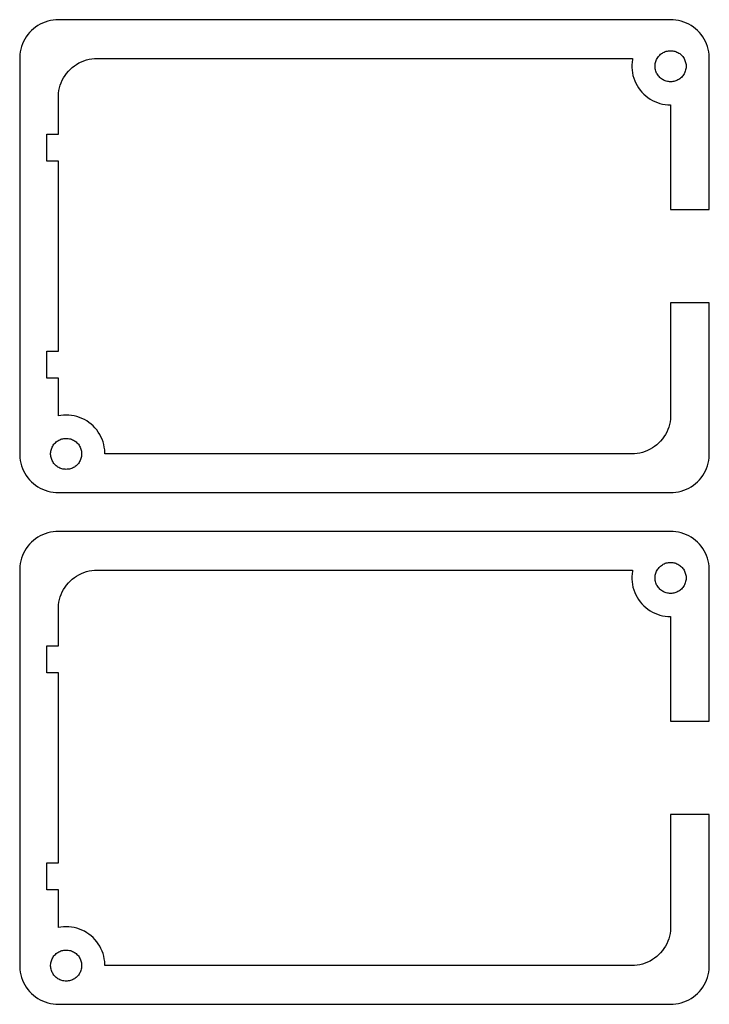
# Model space of a CAD drawing. Header units: metres. Extents: x 0 to 742, y -254 to 0.
# Tile 5 of 6: x 376 to 554, y -254 to 0. Entities that reach past the tile are written whole.
import ezdxf

# ---------------------------------------------------------------- set-up
doc = ezdxf.new("R2010")
doc.units = ezdxf.units.M

msp = doc.modelspace()

# ---------------------------------------------------------------- linework, layer by layer
for p, q in [((386, 0), (385.302, -0.02435)), ((544, 0), (386, 0)), ((544.698, -0.02435), (544, 0)), ((379.572, -2.33955), (379.053, -2.80659)), ((380.122, -1.90982), (379.572, -2.33955)), ((380.701, -1.51952), (380.122, -1.90982)), ((381.305, -1.17052), (380.701, -1.51952)), ((381.933, -0.86453), (381.305, -1.17052)), ((382.58, -0.60307), (381.933, -0.86453)), ((383.244, -0.38738), (382.58, -0.60307)), ((383.921, -0.21852), (383.244, -0.38738)), ((384.608, -0.09731), (383.921, -0.21852)), ((385.302, -0.02435), (384.608, -0.09731)), ((545.392, -0.09731), (544.698, -0.02435)), ((546.079, -0.21852), (545.392, -0.09731)), ((546.756, -0.38738), (546.079, -0.21852)), ((547.42, -0.60307), (546.756, -0.38738)), ((548.067, -0.86453), (547.42, -0.60307)), ((548.695, -1.17052), (548.067, -0.86453)), ((549.299, -1.51952), (548.695, -1.17052)), ((549.878, -1.90982), (549.299, -1.51952)), ((550.428, -2.33955), (549.878, -1.90982)), ((550.947, -2.80659), (550.428, -2.33955)), ((377.34, -4.99998), (377.012, -5.61629)), ((377.71, -4.40807), (377.34, -4.99998)), ((378.12, -3.84338), (377.71, -4.40807)), ((378.569, -3.30869), (378.12, -3.84338)), ((379.053, -2.80659), (378.569, -3.30869)), ((551.431, -3.30869), (550.947, -2.80659)), ((551.88, -3.84338), (551.431, -3.30869)), ((552.29, -4.40807), (551.88, -3.84338)), ((552.66, -5), (552.29, -4.40807)), ((552.988, -5.61629), (552.66, -5)), ((376.297, -7.58078), (376.152, -8.2635)), ((376.489, -6.90982), (376.297, -7.58078)), ((376.728, -6.25392), (376.489, -6.90982)), ((377.012, -5.61629), (376.728, -6.25392)), ((553.272, -6.25392), (552.988, -5.61629)), ((553.511, -6.90982), (553.272, -6.25392)), ((553.703, -7.58078), (553.511, -6.90982)), ((553.848, -8.2635), (553.703, -7.58078)), ((376.055, -8.95471), (376.006, -9.651)), ((376.006, -9.651), (376.006, -112.349)), ((376.152, -8.2635), (376.055, -8.95471)), ((393.921, -10.2185), (394.608, -10.0973)), ((394.608, -10.0973), (395.302, -10.0244)), ((395.302, -10.0244), (396, -9.99998)), ((396, -9.99998), (534, -9.99998)), ((534, -9.99998), (534.206, -10.0072)), ((534.206, -10.0072), (534.152, -10.2635)), ((540.405, -10.2465), (540.536, -9.99998)), ((540.536, -9.99998), (540.684, -9.76321)), ((540.684, -9.76321), (540.848, -9.53734)), ((540.848, -9.53734), (541.027, -9.32347)), ((541.027, -9.32347), (541.221, -9.12263)), ((541.221, -9.12263), (541.429, -8.93581)), ((541.429, -8.93581), (541.649, -8.76392)), ((541.649, -8.76392), (541.88, -8.6078)), ((541.88, -8.6078), (542.122, -8.4682)), ((542.122, -8.4682), (542.373, -8.34581)), ((542.373, -8.34581), (542.632, -8.24123)), ((542.632, -8.24123), (542.897, -8.15494)), ((542.897, -8.15494), (543.168, -8.0874)), ((543.168, -8.0874), (543.443, -8.03893)), ((543.443, -8.03893), (543.721, -8.00974)), ((543.721, -8.00974), (544, -7.99998)), ((544, -7.99998), (544.279, -8.00974)), ((544.279, -8.00974), (544.557, -8.03893)), ((544.557, -8.03893), (544.832, -8.0874)), ((544.832, -8.0874), (545.103, -8.15494)), ((545.103, -8.15494), (545.368, -8.24123)), ((545.368, -8.24123), (545.627, -8.34581)), ((545.627, -8.34581), (545.878, -8.4682)), ((545.878, -8.4682), (546.12, -8.6078)), ((546.12, -8.6078), (546.351, -8.76392)), ((546.351, -8.76392), (546.571, -8.93581)), ((546.571, -8.93581), (546.779, -9.12263)), ((546.779, -9.12263), (546.973, -9.32347)), ((546.973, -9.32347), (547.152, -9.53734)), ((547.152, -9.53734), (547.316, -9.76321)), ((547.316, -9.76321), (547.464, -9.99998)), ((547.464, -9.99998), (547.595, -10.2465)), ((553.945, -8.95471), (553.848, -8.2635)), ((553.994, -9.651), (553.945, -8.95471)), ((553.994, -49), (553.994, -9.651)), ((389.053, -12.8066), (389.572, -12.3396)), ((389.572, -12.3396), (390.122, -11.9098)), ((390.122, -11.9098), (390.701, -11.5195)), ((390.701, -11.5195), (391.305, -11.1705)), ((391.305, -11.1705), (391.933, -10.8645)), ((391.933, -10.8645), (392.58, -10.6031)), ((392.58, -10.6031), (393.244, -10.3874)), ((393.244, -10.3874), (393.921, -10.2185)), ((534.055, -10.9547), (534.006, -11.651)), ((534.006, -11.651), (534.006, -12.349)), ((534.006, -12.349), (534.055, -13.0453)), ((534.152, -10.2635), (534.055, -10.9547)), ((540.002, -11.8604), (540.022, -11.5819)), ((540.002, -12.1396), (540.002, -11.8604)), ((540.022, -12.4181), (540.002, -12.1396)), ((540.022, -11.5819), (540.061, -11.3054)), ((540.061, -12.6946), (540.022, -12.4181)), ((540.061, -11.3054), (540.119, -11.0323)), ((540.119, -12.9677), (540.061, -12.6946)), ((540.119, -11.0323), (540.196, -10.7639)), ((540.196, -10.7639), (540.291, -10.5016)), ((540.291, -10.5016), (540.405, -10.2465)), ((547.595, -10.2465), (547.709, -10.5016)), ((547.709, -10.5016), (547.804, -10.7639)), ((547.804, -10.7639), (547.881, -11.0323)), ((547.881, -11.0323), (547.939, -11.3054)), ((547.939, -12.6946), (547.881, -12.9677)), ((547.939, -11.3054), (547.978, -11.5819)), ((547.978, -12.4181), (547.939, -12.6946)), ((547.978, -11.5819), (547.998, -11.8604)), ((547.998, -12.1396), (547.978, -12.4181)), ((547.998, -11.8604), (547.998, -12.1396)), ((387.012, -15.6163), (387.34, -15)), ((387.34, -15), (387.71, -14.4081)), ((387.71, -14.4081), (388.12, -13.8434)), ((388.12, -13.8434), (388.569, -13.3087)), ((388.569, -13.3087), (389.053, -12.8066)), ((534.055, -13.0453), (534.152, -13.7365)), ((534.152, -13.7365), (534.297, -14.4192)), ((534.297, -14.4192), (534.489, -15.0902)), ((534.489, -15.0902), (534.728, -15.7461)), ((540.196, -13.2361), (540.119, -12.9677)), ((540.291, -13.4984), (540.196, -13.2361)), ((540.405, -13.7535), (540.291, -13.4984)), ((540.536, -14), (540.405, -13.7535)), ((540.684, -14.2368), (540.536, -14)), ((540.848, -14.4626), (540.684, -14.2368)), ((541.027, -14.6765), (540.848, -14.4626)), ((541.221, -14.8773), (541.027, -14.6765)), ((541.429, -15.0642), (541.221, -14.8773)), ((541.649, -15.2361), (541.429, -15.0642)), ((541.88, -15.3922), (541.649, -15.2361)), ((546.351, -15.2361), (546.12, -15.3922)), ((546.571, -15.0642), (546.351, -15.2361)), ((546.779, -14.8773), (546.571, -15.0642)), ((546.973, -14.6765), (546.779, -14.8773)), ((547.152, -14.4626), (546.973, -14.6765)), ((547.316, -14.2368), (547.152, -14.4626)), ((547.464, -14), (547.316, -14.2368)), ((547.595, -13.7535), (547.464, -14)), ((547.709, -13.4984), (547.595, -13.7535)), ((547.804, -13.2361), (547.709, -13.4984)), ((547.881, -12.9677), (547.804, -13.2361)), ((386.152, -18.2635), (386.297, -17.5808)), ((386.297, -17.5808), (386.489, -16.9098)), ((386.489, -16.9098), (386.728, -16.2539)), ((386.728, -16.2539), (387.012, -15.6163)), ((534.728, -15.7461), (535.012, -16.3837)), ((535.012, -16.3837), (535.34, -17)), ((535.34, -17), (535.71, -17.5919)), ((535.71, -17.5919), (536.12, -18.1566)), ((542.122, -15.5318), (541.88, -15.3922)), ((542.373, -15.6542), (542.122, -15.5318)), ((542.632, -15.7588), (542.373, -15.6542)), ((542.897, -15.845), (542.632, -15.7588)), ((543.168, -15.9126), (542.897, -15.845)), ((543.443, -15.9611), (543.168, -15.9126)), ((543.721, -15.9902), (543.443, -15.9611)), ((544, -16), (543.721, -15.9902)), ((544.279, -15.9902), (544, -16)), ((544.557, -15.9611), (544.279, -15.9902)), ((544.832, -15.9126), (544.557, -15.9611)), ((545.103, -15.845), (544.832, -15.9126)), ((545.368, -15.7588), (545.103, -15.845)), ((545.627, -15.6542), (545.368, -15.7588)), ((545.878, -15.5318), (545.627, -15.6542)), ((546.12, -15.3922), (545.878, -15.5318)), ((386.006, -19.651), (386.055, -18.9547)), ((386.006, -29.5), (386.006, -19.651)), ((386.055, -18.9547), (386.152, -18.2635)), ((536.12, -18.1566), (536.569, -18.6913)), ((536.569, -18.6913), (537.053, -19.1934)), ((537.053, -19.1934), (537.572, -19.6604)), ((537.572, -19.6604), (538.122, -20.0902)), ((538.122, -20.0902), (538.701, -20.4805)), ((538.701, -20.4805), (539.305, -20.8295)), ((539.305, -20.8295), (539.933, -21.1355)), ((539.933, -21.1355), (540.58, -21.3969)), ((540.58, -21.3969), (541.244, -21.6126)), ((541.244, -21.6126), (541.921, -21.7815)), ((541.921, -21.7815), (542.608, -21.9027)), ((542.608, -21.9027), (543.302, -21.9756)), ((543.302, -21.9756), (543.994, -21.9998)), ((543.994, -21.9998), (543.994, -49)), ((383, -36.5), (383, -29.5)), ((383, -29.5), (386.006, -29.5)), ((386.006, -36.5), (383, -36.5)), ((386.006, -85.5), (386.006, -36.5)), ((543.994, -49), (553.994, -49)), ((553.994, -73), (543.994, -73)), ((543.994, -73), (543.994, -102.349)), ((553.994, -112.349), (553.994, -73)), ((383, -92.5), (383, -85.5)), ((383, -85.5), (386.006, -85.5)), ((386.006, -92.5), (383, -92.5)), ((386.006, -102.203), (386.006, -92.5)), ((386.608, -102.097), (386.006, -102.203)), ((387.302, -102.024), (386.608, -102.097)), ((388, -102), (387.302, -102.024)), ((388.698, -102.024), (388, -102)), ((389.392, -102.097), (388.698, -102.024)), ((390.079, -102.219), (389.392, -102.097)), ((390.756, -102.387), (390.079, -102.219)), ((391.42, -102.603), (390.756, -102.387)), ((392.067, -102.865), (391.42, -102.603)), ((392.695, -103.171), (392.067, -102.865)), ((393.299, -103.52), (392.695, -103.171)), ((393.878, -103.91), (393.299, -103.52)), ((394.428, -104.34), (393.878, -103.91)), ((543.848, -103.736), (543.703, -104.419)), ((543.945, -103.045), (543.848, -103.736)), ((543.994, -102.349), (543.945, -103.045)), ((394.947, -104.807), (394.428, -104.34)), ((395.431, -105.309), (394.947, -104.807)), ((395.88, -105.843), (395.431, -105.309)), ((396.29, -106.408), (395.88, -105.843)), ((396.66, -107), (396.29, -106.408)), ((542.988, -106.384), (542.66, -107)), ((543.272, -105.746), (542.988, -106.384)), ((543.511, -105.09), (543.272, -105.746)), ((543.703, -104.419), (543.511, -105.09)), ((385.027, -109.323), (385.221, -109.123)), ((385.221, -109.123), (385.429, -108.936)), ((385.429, -108.936), (385.649, -108.764)), ((385.649, -108.764), (385.88, -108.608)), ((385.88, -108.608), (386.122, -108.468)), ((386.122, -108.468), (386.373, -108.346)), ((386.373, -108.346), (386.632, -108.241)), ((386.632, -108.241), (386.897, -108.155)), ((386.897, -108.155), (387.168, -108.087)), ((387.168, -108.087), (387.443, -108.039)), ((387.443, -108.039), (387.721, -108.01)), ((387.721, -108.01), (388, -108)), ((388, -108), (388.279, -108.01)), ((388.279, -108.01), (388.557, -108.039)), ((388.557, -108.039), (388.832, -108.087)), ((388.832, -108.087), (389.103, -108.155)), ((389.103, -108.155), (389.368, -108.241)), ((389.368, -108.241), (389.627, -108.346)), ((389.627, -108.346), (389.878, -108.468)), ((389.878, -108.468), (390.12, -108.608)), ((390.12, -108.608), (390.351, -108.764)), ((390.351, -108.764), (390.571, -108.936)), ((390.571, -108.936), (390.779, -109.123)), ((390.779, -109.123), (390.973, -109.323)), ((396.988, -107.616), (396.66, -107)), ((397.272, -108.254), (396.988, -107.616)), ((397.511, -108.91), (397.272, -108.254)), ((397.703, -109.581), (397.511, -108.91)), ((540.947, -109.193), (540.428, -109.66)), ((541.431, -108.691), (540.947, -109.193)), ((541.88, -108.157), (541.431, -108.691)), ((542.29, -107.592), (541.88, -108.157)), ((542.66, -107), (542.29, -107.592)), ((384.002, -111.86), (384.022, -111.582)), ((384.022, -111.582), (384.061, -111.305)), ((384.061, -111.305), (384.119, -111.032)), ((384.119, -111.032), (384.196, -110.764)), ((384.196, -110.764), (384.291, -110.502)), ((384.291, -110.502), (384.405, -110.247)), ((384.405, -110.247), (384.536, -110)), ((384.536, -110), (384.684, -109.763)), ((384.684, -109.763), (384.848, -109.537)), ((384.848, -109.537), (385.027, -109.323)), ((390.973, -109.323), (391.152, -109.537)), ((391.152, -109.537), (391.316, -109.763)), ((391.316, -109.763), (391.464, -110)), ((391.464, -110), (391.595, -110.247)), ((391.595, -110.247), (391.709, -110.502)), ((391.709, -110.502), (391.804, -110.764)), ((391.804, -110.764), (391.881, -111.032)), ((391.881, -111.032), (391.939, -111.305)), ((391.939, -111.305), (391.978, -111.582)), ((391.978, -111.582), (391.998, -111.86)), ((397.848, -110.264), (397.703, -109.581)), ((397.945, -110.955), (397.848, -110.264)), ((397.994, -111.651), (397.945, -110.955)), ((397.994, -112), (397.994, -111.651)), ((536.756, -111.613), (536.079, -111.781)), ((537.42, -111.397), (536.756, -111.613)), ((538.067, -111.135), (537.42, -111.397)), ((538.695, -110.829), (538.067, -111.135)), ((539.299, -110.48), (538.695, -110.829)), ((539.878, -110.09), (539.299, -110.48)), ((540.428, -109.66), (539.878, -110.09)), ((376.006, -112.349), (376.055, -113.045)), ((376.055, -113.045), (376.152, -113.736)), ((376.152, -113.736), (376.297, -114.419)), ((384.002, -112.14), (384.002, -111.86)), ((384.022, -112.418), (384.002, -112.14)), ((384.061, -112.695), (384.022, -112.418)), ((384.119, -112.968), (384.061, -112.695)), ((384.196, -113.236), (384.119, -112.968)), ((384.291, -113.498), (384.196, -113.236)), ((384.405, -113.753), (384.291, -113.498)), ((384.536, -114), (384.405, -113.753)), ((384.684, -114.237), (384.536, -114)), ((384.848, -114.463), (384.684, -114.237)), ((391.316, -114.237), (391.152, -114.463)), ((391.464, -114), (391.316, -114.237)), ((391.595, -113.753), (391.464, -114)), ((391.709, -113.498), (391.595, -113.753)), ((391.804, -113.236), (391.709, -113.498)), ((391.881, -112.968), (391.804, -113.236)), ((391.939, -112.695), (391.881, -112.968)), ((391.978, -112.418), (391.939, -112.695)), ((391.998, -112.14), (391.978, -112.418)), ((391.998, -111.86), (391.998, -112.14)), ((534, -112), (397.994, -112)), ((534.698, -111.976), (534, -112)), ((535.392, -111.903), (534.698, -111.976)), ((536.079, -111.781), (535.392, -111.903)), ((553.703, -114.419), (553.848, -113.736)), ((553.848, -113.736), (553.945, -113.045)), ((553.945, -113.045), (553.994, -112.349)), ((376.297, -114.419), (376.489, -115.09)), ((376.489, -115.09), (376.728, -115.746)), ((376.728, -115.746), (377.012, -116.384)), ((377.012, -116.384), (377.34, -117)), ((385.027, -114.677), (384.848, -114.463)), ((385.221, -114.877), (385.027, -114.677)), ((385.429, -115.064), (385.221, -114.877)), ((385.649, -115.236), (385.429, -115.064)), ((385.88, -115.392), (385.649, -115.236)), ((386.122, -115.532), (385.88, -115.392)), ((386.373, -115.654), (386.122, -115.532)), ((386.632, -115.759), (386.373, -115.654)), ((386.897, -115.845), (386.632, -115.759)), ((387.168, -115.913), (386.897, -115.845)), ((387.443, -115.961), (387.168, -115.913)), ((387.721, -115.99), (387.443, -115.961)), ((388, -116), (387.721, -115.99)), ((388.279, -115.99), (388, -116)), ((388.557, -115.961), (388.279, -115.99)), ((388.832, -115.913), (388.557, -115.961)), ((389.103, -115.845), (388.832, -115.913)), ((389.368, -115.759), (389.103, -115.845)), ((389.627, -115.654), (389.368, -115.759)), ((389.878, -115.532), (389.627, -115.654)), ((390.12, -115.392), (389.878, -115.532)), ((390.351, -115.236), (390.12, -115.392)), ((390.571, -115.064), (390.351, -115.236)), ((390.779, -114.877), (390.571, -115.064)), ((390.973, -114.677), (390.779, -114.877)), ((391.152, -114.463), (390.973, -114.677)), ((552.66, -117), (552.988, -116.384)), ((552.988, -116.384), (553.272, -115.746)), ((553.272, -115.746), (553.511, -115.09)), ((553.511, -115.09), (553.703, -114.419)), ((377.34, -117), (377.71, -117.592)), ((377.71, -117.592), (378.12, -118.157)), ((378.12, -118.157), (378.569, -118.691)), ((378.569, -118.691), (379.053, -119.193)), ((379.053, -119.193), (379.572, -119.66)), ((550.428, -119.66), (550.947, -119.193)), ((550.947, -119.193), (551.431, -118.691)), ((551.431, -118.691), (551.88, -118.157)), ((551.88, -118.157), (552.29, -117.592)), ((552.29, -117.592), (552.66, -117)), ((379.572, -119.66), (380.122, -120.09)), ((380.122, -120.09), (380.701, -120.48)), ((380.701, -120.48), (381.305, -120.829)), ((381.305, -120.829), (381.933, -121.135)), ((381.933, -121.135), (382.58, -121.397)), ((382.58, -121.397), (383.244, -121.613)), ((383.244, -121.613), (383.921, -121.781)), ((383.921, -121.781), (384.608, -121.903)), ((384.608, -121.903), (385.302, -121.976)), ((544.698, -121.976), (545.392, -121.903)), ((545.392, -121.903), (546.079, -121.781)), ((546.079, -121.781), (546.756, -121.613)), ((546.756, -121.613), (547.42, -121.397)), ((547.42, -121.397), (548.067, -121.135)), ((548.067, -121.135), (548.695, -120.829)), ((548.695, -120.829), (549.299, -120.48)), ((549.299, -120.48), (549.878, -120.09)), ((549.878, -120.09), (550.428, -119.66)), ((385.302, -121.976), (386, -122)), ((386, -122), (544, -122)), ((544, -122), (544.698, -121.976)), ((385.302, -132.024), (384.608, -132.097)), ((386, -132), (385.302, -132.024)), ((544, -132), (386, -132)), ((544.698, -132.024), (544, -132)), ((545.392, -132.097), (544.698, -132.024)), ((379.572, -134.34), (379.053, -134.807)), ((380.122, -133.91), (379.572, -134.34)), ((380.701, -133.52), (380.122, -133.91)), ((381.305, -133.171), (380.701, -133.52)), ((381.933, -132.865), (381.305, -133.171)), ((382.58, -132.603), (381.933, -132.865)), ((383.244, -132.387), (382.58, -132.603)), ((383.921, -132.219), (383.244, -132.387)), ((384.608, -132.097), (383.921, -132.219)), ((546.079, -132.219), (545.392, -132.097)), ((546.756, -132.387), (546.079, -132.219)), ((547.42, -132.603), (546.756, -132.387)), ((548.067, -132.865), (547.42, -132.603)), ((548.695, -133.171), (548.067, -132.865)), ((549.299, -133.52), (548.695, -133.171)), ((549.878, -133.91), (549.299, -133.52)), ((550.428, -134.34), (549.878, -133.91)), ((550.947, -134.807), (550.428, -134.34)), ((377.34, -137), (377.012, -137.616)), ((377.71, -136.408), (377.34, -137)), ((378.12, -135.843), (377.71, -136.408)), ((378.569, -135.309), (378.12, -135.843)), ((379.053, -134.807), (378.569, -135.309)), ((551.431, -135.309), (550.947, -134.807)), ((551.88, -135.843), (551.431, -135.309)), ((552.29, -136.408), (551.88, -135.843)), ((552.66, -137), (552.29, -136.408)), ((552.988, -137.616), (552.66, -137)), ((376.297, -139.581), (376.152, -140.264)), ((376.489, -138.91), (376.297, -139.581)), ((376.728, -138.254), (376.489, -138.91)), ((377.012, -137.616), (376.728, -138.254)), ((553.272, -138.254), (552.988, -137.616)), ((553.511, -138.91), (553.272, -138.254)), ((553.703, -139.581), (553.511, -138.91)), ((553.848, -140.264), (553.703, -139.581)), ((376.055, -140.955), (376.006, -141.651)), ((376.006, -141.651), (376.006, -244.349)), ((376.152, -140.264), (376.055, -140.955)), ((393.244, -142.387), (393.921, -142.219)), ((393.921, -142.219), (394.608, -142.097)), ((394.608, -142.097), (395.302, -142.024)), ((395.302, -142.024), (396, -142)), ((396, -142), (534, -142)), ((534, -142), (534.206, -142.007)), ((534.206, -142.007), (534.152, -142.264)), ((540.405, -142.247), (540.536, -142)), ((540.536, -142), (540.684, -141.763)), ((540.684, -141.763), (540.848, -141.537)), ((540.848, -141.537), (541.027, -141.323)), ((541.027, -141.323), (541.221, -141.123)), ((541.221, -141.123), (541.429, -140.936)), ((541.429, -140.936), (541.649, -140.764)), ((541.649, -140.764), (541.88, -140.608)), ((541.88, -140.608), (542.122, -140.468)), ((542.122, -140.468), (542.373, -140.346)), ((542.373, -140.346), (542.632, -140.241)), ((542.632, -140.241), (542.897, -140.155)), ((542.897, -140.155), (543.168, -140.087)), ((543.168, -140.087), (543.443, -140.039)), ((543.443, -140.039), (543.721, -140.01)), ((543.721, -140.01), (544, -140)), ((544, -140), (544.279, -140.01)), ((544.279, -140.01), (544.557, -140.039)), ((544.557, -140.039), (544.832, -140.087)), ((544.832, -140.087), (545.103, -140.155)), ((545.103, -140.155), (545.368, -140.241)), ((545.368, -140.241), (545.627, -140.346)), ((545.627, -140.346), (545.878, -140.468)), ((545.878, -140.468), (546.12, -140.608)), ((546.12, -140.608), (546.351, -140.764)), ((546.351, -140.764), (546.571, -140.936)), ((546.571, -140.936), (546.779, -141.123)), ((546.779, -141.123), (546.973, -141.323)), ((546.973, -141.323), (547.152, -141.537)), ((547.152, -141.537), (547.316, -141.763)), ((547.316, -141.763), (547.464, -142)), ((547.464, -142), (547.595, -142.247)), ((553.945, -140.955), (553.848, -140.264)), ((553.994, -141.651), (553.945, -140.955)), ((553.994, -181), (553.994, -141.651)), ((389.053, -144.807), (389.572, -144.34)), ((389.572, -144.34), (390.122, -143.91)), ((390.122, -143.91), (390.701, -143.52)), ((390.701, -143.52), (391.305, -143.171)), ((391.305, -143.171), (391.933, -142.865)), ((391.933, -142.865), (392.58, -142.603)), ((392.58, -142.603), (393.244, -142.387)), ((534.055, -142.955), (534.006, -143.651)), ((534.006, -143.651), (534.006, -144.349)), ((534.006, -144.349), (534.055, -145.045)), ((534.152, -142.264), (534.055, -142.955)), ((540.002, -143.86), (540.022, -143.582)), ((540.002, -144.14), (540.002, -143.86)), ((540.022, -144.418), (540.002, -144.14)), ((540.022, -143.582), (540.061, -143.305)), ((540.061, -144.695), (540.022, -144.418)), ((540.061, -143.305), (540.119, -143.032)), ((540.119, -144.968), (540.061, -144.695)), ((540.119, -143.032), (540.196, -142.764)), ((540.196, -142.764), (540.291, -142.502)), ((540.291, -142.502), (540.405, -142.247)), ((547.595, -142.247), (547.709, -142.502)), ((547.709, -142.502), (547.804, -142.764)), ((547.804, -142.764), (547.881, -143.032)), ((547.881, -143.032), (547.939, -143.305)), ((547.939, -144.695), (547.881, -144.968)), ((547.939, -143.305), (547.978, -143.582)), ((547.978, -144.418), (547.939, -144.695)), ((547.978, -143.582), (547.998, -143.86)), ((547.998, -144.14), (547.978, -144.418)), ((547.998, -143.86), (547.998, -144.14)), ((387.012, -147.616), (387.34, -147)), ((387.34, -147), (387.71, -146.408)), ((387.71, -146.408), (388.12, -145.843)), ((388.12, -145.843), (388.569, -145.309)), ((388.569, -145.309), (389.053, -144.807)), ((534.055, -145.045), (534.152, -145.736)), ((534.152, -145.736), (534.297, -146.419)), ((534.297, -146.419), (534.489, -147.09)), ((534.489, -147.09), (534.728, -147.746)), ((540.196, -145.236), (540.119, -144.968)), ((540.291, -145.498), (540.196, -145.236)), ((540.405, -145.753), (540.291, -145.498)), ((540.536, -146), (540.405, -145.753)), ((540.684, -146.237), (540.536, -146)), ((540.848, -146.463), (540.684, -146.237)), ((541.027, -146.677), (540.848, -146.463)), ((541.221, -146.877), (541.027, -146.677)), ((541.429, -147.064), (541.221, -146.877)), ((541.649, -147.236), (541.429, -147.064)), ((541.88, -147.392), (541.649, -147.236)), ((546.351, -147.236), (546.12, -147.392)), ((546.571, -147.064), (546.351, -147.236)), ((546.779, -146.877), (546.571, -147.064)), ((546.973, -146.677), (546.779, -146.877)), ((547.152, -146.463), (546.973, -146.677)), ((547.316, -146.237), (547.152, -146.463)), ((547.464, -146), (547.316, -146.237)), ((547.595, -145.753), (547.464, -146)), ((547.709, -145.498), (547.595, -145.753)), ((547.804, -145.236), (547.709, -145.498)), ((547.881, -144.968), (547.804, -145.236)), ((386.152, -150.264), (386.297, -149.581)), ((386.297, -149.581), (386.489, -148.91)), ((386.489, -148.91), (386.728, -148.254)), ((386.728, -148.254), (387.012, -147.616)), ((534.728, -147.746), (535.012, -148.384)), ((535.012, -148.384), (535.34, -149)), ((535.34, -149), (535.71, -149.592)), ((535.71, -149.592), (536.12, -150.157)), ((542.122, -147.532), (541.88, -147.392)), ((542.373, -147.654), (542.122, -147.532)), ((542.632, -147.759), (542.373, -147.654)), ((542.897, -147.845), (542.632, -147.759)), ((543.168, -147.913), (542.897, -147.845)), ((543.443, -147.961), (543.168, -147.913)), ((543.721, -147.99), (543.443, -147.961)), ((544, -148), (543.721, -147.99)), ((544.279, -147.99), (544, -148)), ((544.557, -147.961), (544.279, -147.99)), ((544.832, -147.913), (544.557, -147.961)), ((545.103, -147.845), (544.832, -147.913)), ((545.368, -147.759), (545.103, -147.845)), ((545.627, -147.654), (545.368, -147.759)), ((545.878, -147.532), (545.627, -147.654)), ((546.12, -147.392), (545.878, -147.532)), ((386.006, -151.651), (386.055, -150.955)), ((386.006, -161.5), (386.006, -151.651)), ((386.055, -150.955), (386.152, -150.264)), ((536.12, -150.157), (536.569, -150.691)), ((536.569, -150.691), (537.053, -151.193)), ((537.053, -151.193), (537.572, -151.66)), ((537.572, -151.66), (538.122, -152.09)), ((538.122, -152.09), (538.701, -152.48)), ((538.701, -152.48), (539.305, -152.829)), ((539.305, -152.829), (539.933, -153.135)), ((539.933, -153.135), (540.58, -153.397)), ((540.58, -153.397), (541.244, -153.613)), ((541.244, -153.613), (541.921, -153.781)), ((541.921, -153.781), (542.608, -153.903)), ((542.608, -153.903), (543.302, -153.976)), ((543.302, -153.976), (543.994, -154)), ((543.994, -154), (543.994, -181)), ((383, -168.5), (383, -161.5)), ((383, -161.5), (386.006, -161.5)), ((386.006, -168.5), (383, -168.5)), ((386.006, -217.5), (386.006, -168.5)), ((543.994, -181), (553.994, -181)), ((553.994, -205), (543.994, -205)), ((543.994, -205), (543.994, -234.349)), ((553.994, -244.349), (553.994, -205)), ((383, -224.5), (383, -217.5)), ((383, -217.5), (386.006, -217.5)), ((386.006, -224.5), (383, -224.5)), ((386.006, -234.203), (386.006, -224.5)), ((386.608, -234.097), (386.006, -234.203)), ((387.302, -234.024), (386.608, -234.097)), ((388, -234), (387.302, -234.024)), ((388.698, -234.024), (388, -234)), ((389.392, -234.097), (388.698, -234.024)), ((390.079, -234.219), (389.392, -234.097)), ((390.756, -234.387), (390.079, -234.219)), ((391.42, -234.603), (390.756, -234.387)), ((392.067, -234.865), (391.42, -234.603)), ((392.695, -235.171), (392.067, -234.865)), ((393.299, -235.52), (392.695, -235.171)), ((393.878, -235.91), (393.299, -235.52)), ((394.428, -236.34), (393.878, -235.91)), ((543.848, -235.736), (543.703, -236.419)), ((543.945, -235.045), (543.848, -235.736)), ((543.994, -234.349), (543.945, -235.045)), ((394.947, -236.807), (394.428, -236.34)), ((395.431, -237.309), (394.947, -236.807)), ((395.88, -237.843), (395.431, -237.309)), ((396.29, -238.408), (395.88, -237.843)), ((396.66, -239), (396.29, -238.408)), ((542.988, -238.384), (542.66, -239)), ((543.272, -237.746), (542.988, -238.384)), ((543.511, -237.09), (543.272, -237.746)), ((543.703, -236.419), (543.511, -237.09)), ((385.027, -241.323), (385.221, -241.123)), ((385.221, -241.123), (385.429, -240.936)), ((385.429, -240.936), (385.649, -240.764)), ((385.649, -240.764), (385.88, -240.608)), ((385.88, -240.608), (386.122, -240.468)), ((386.122, -240.468), (386.373, -240.346)), ((386.373, -240.346), (386.632, -240.241)), ((386.632, -240.241), (386.897, -240.155)), ((386.897, -240.155), (387.168, -240.087)), ((387.168, -240.087), (387.443, -240.039)), ((387.443, -240.039), (387.721, -240.01)), ((387.721, -240.01), (388, -240)), ((388, -240), (388.279, -240.01)), ((388.279, -240.01), (388.557, -240.039)), ((388.557, -240.039), (388.832, -240.087)), ((388.832, -240.087), (389.103, -240.155)), ((389.103, -240.155), (389.368, -240.241)), ((389.368, -240.241), (389.627, -240.346)), ((389.627, -240.346), (389.878, -240.468)), ((389.878, -240.468), (390.12, -240.608)), ((390.12, -240.608), (390.351, -240.764)), ((390.351, -240.764), (390.571, -240.936)), ((390.571, -240.936), (390.779, -241.123)), ((390.779, -241.123), (390.973, -241.323)), ((396.988, -239.616), (396.66, -239)), ((397.272, -240.254), (396.988, -239.616)), ((397.511, -240.91), (397.272, -240.254)), ((397.703, -241.581), (397.511, -240.91)), ((540.947, -241.193), (540.428, -241.66)), ((541.431, -240.691), (540.947, -241.193)), ((541.88, -240.157), (541.431, -240.691)), ((542.29, -239.592), (541.88, -240.157)), ((542.66, -239), (542.29, -239.592)), ((384.002, -243.86), (384.022, -243.582)), ((384.022, -243.582), (384.061, -243.305)), ((384.061, -243.305), (384.119, -243.032)), ((384.119, -243.032), (384.196, -242.764)), ((384.196, -242.764), (384.291, -242.502)), ((384.291, -242.502), (384.405, -242.247)), ((384.405, -242.247), (384.536, -242)), ((384.536, -242), (384.684, -241.763)), ((384.684, -241.763), (384.848, -241.537)), ((384.848, -241.537), (385.027, -241.323)), ((390.973, -241.323), (391.152, -241.537)), ((391.152, -241.537), (391.316, -241.763)), ((391.316, -241.763), (391.464, -242)), ((391.464, -242), (391.595, -242.247)), ((391.595, -242.247), (391.709, -242.502)), ((391.709, -242.502), (391.804, -242.764)), ((391.804, -242.764), (391.881, -243.032)), ((391.881, -243.032), (391.939, -243.305)), ((391.939, -243.305), (391.978, -243.582)), ((391.978, -243.582), (391.998, -243.86)), ((397.848, -242.264), (397.703, -241.581)), ((397.945, -242.955), (397.848, -242.264)), ((397.994, -243.651), (397.945, -242.955)), ((397.994, -244), (397.994, -243.651)), ((536.079, -243.781), (535.392, -243.903)), ((536.756, -243.613), (536.079, -243.781)), ((537.42, -243.397), (536.756, -243.613)), ((538.067, -243.135), (537.42, -243.397)), ((538.695, -242.829), (538.067, -243.135)), ((539.299, -242.48), (538.695, -242.829)), ((539.878, -242.09), (539.299, -242.48)), ((540.428, -241.66), (539.878, -242.09)), ((376.006, -244.349), (376.055, -245.045)), ((376.055, -245.045), (376.152, -245.736)), ((376.152, -245.736), (376.297, -246.419)), ((384.002, -244.14), (384.002, -243.86)), ((384.022, -244.418), (384.002, -244.14)), ((384.061, -244.695), (384.022, -244.418)), ((384.119, -244.968), (384.061, -244.695)), ((384.196, -245.236), (384.119, -244.968)), ((384.291, -245.498), (384.196, -245.236)), ((384.405, -245.753), (384.291, -245.498)), ((384.536, -246), (384.405, -245.753)), ((384.684, -246.237), (384.536, -246)), ((384.848, -246.463), (384.684, -246.237)), ((391.316, -246.237), (391.152, -246.463)), ((391.464, -246), (391.316, -246.237)), ((391.595, -245.753), (391.464, -246)), ((391.709, -245.498), (391.595, -245.753)), ((391.804, -245.236), (391.709, -245.498)), ((391.881, -244.968), (391.804, -245.236)), ((391.939, -244.695), (391.881, -244.968)), ((391.978, -244.418), (391.939, -244.695)), ((391.998, -244.14), (391.978, -244.418)), ((391.998, -243.86), (391.998, -244.14)), ((534, -244), (397.994, -244)), ((534.698, -243.976), (534, -244)), ((535.392, -243.903), (534.698, -243.976)), ((553.703, -246.419), (553.848, -245.736)), ((553.848, -245.736), (553.945, -245.045)), ((553.945, -245.045), (553.994, -244.349)), ((376.297, -246.419), (376.489, -247.09)), ((376.489, -247.09), (376.728, -247.746)), ((376.728, -247.746), (377.012, -248.384)), ((377.012, -248.384), (377.34, -249)), ((385.027, -246.677), (384.848, -246.463)), ((385.221, -246.877), (385.027, -246.677)), ((385.429, -247.064), (385.221, -246.877)), ((385.649, -247.236), (385.429, -247.064)), ((385.88, -247.392), (385.649, -247.236)), ((386.122, -247.532), (385.88, -247.392)), ((386.373, -247.654), (386.122, -247.532)), ((386.632, -247.759), (386.373, -247.654)), ((386.897, -247.845), (386.632, -247.759)), ((387.168, -247.913), (386.897, -247.845)), ((387.443, -247.961), (387.168, -247.913)), ((387.721, -247.99), (387.443, -247.961)), ((388, -248), (387.721, -247.99)), ((388.279, -247.99), (388, -248)), ((388.557, -247.961), (388.279, -247.99)), ((388.832, -247.913), (388.557, -247.961)), ((389.103, -247.845), (388.832, -247.913)), ((389.368, -247.759), (389.103, -247.845)), ((389.627, -247.654), (389.368, -247.759)), ((389.878, -247.532), (389.627, -247.654)), ((390.12, -247.392), (389.878, -247.532)), ((390.351, -247.236), (390.12, -247.392)), ((390.571, -247.064), (390.351, -247.236)), ((390.779, -246.877), (390.571, -247.064)), ((390.973, -246.677), (390.779, -246.877)), ((391.152, -246.463), (390.973, -246.677)), ((552.66, -249), (552.988, -248.384)), ((552.988, -248.384), (553.272, -247.746)), ((553.272, -247.746), (553.511, -247.09)), ((553.511, -247.09), (553.703, -246.419)), ((377.34, -249), (377.71, -249.592)), ((377.71, -249.592), (378.12, -250.157)), ((378.12, -250.157), (378.569, -250.691)), ((378.569, -250.691), (379.053, -251.193)), ((379.053, -251.193), (379.572, -251.66)), ((550.428, -251.66), (550.947, -251.193)), ((550.947, -251.193), (551.431, -250.691)), ((551.431, -250.691), (551.88, -250.157)), ((551.88, -250.157), (552.29, -249.592)), ((552.29, -249.592), (552.66, -249)), ((379.572, -251.66), (380.122, -252.09)), ((380.122, -252.09), (380.701, -252.48)), ((380.701, -252.48), (381.305, -252.829)), ((381.305, -252.829), (381.933, -253.135)), ((381.933, -253.135), (382.58, -253.397)), ((382.58, -253.397), (383.244, -253.613)), ((383.244, -253.613), (383.921, -253.781)), ((383.921, -253.781), (384.608, -253.903)), ((384.608, -253.903), (385.302, -253.976)), ((385.302, -253.976), (386, -254)), ((386, -254), (544, -254)), ((544, -254), (544.698, -253.976)), ((544.698, -253.976), (545.392, -253.903)), ((545.392, -253.903), (546.079, -253.781)), ((546.079, -253.781), (546.756, -253.613)), ((546.756, -253.613), (547.42, -253.397)), ((547.42, -253.397), (548.067, -253.135)), ((548.067, -253.135), (548.695, -252.829)), ((548.695, -252.829), (549.299, -252.48)), ((549.299, -252.48), (549.878, -252.09)), ((549.878, -252.09), (550.428, -251.66))]:
    msp.add_line(p, q)

doc.saveas('drawing.dxf')
